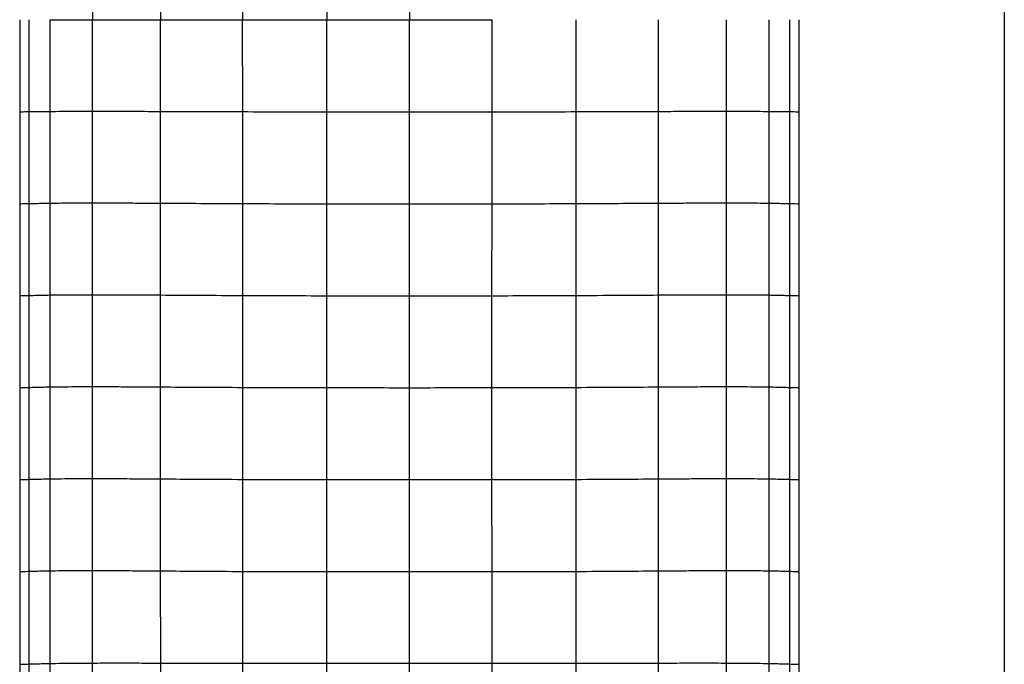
# Paper-space layout '_Top' of a CAD drawing. Header units: millimetres. Extents: x -905 to 905, y -152 to 619.
# Tile 2 of 16: x -905 to -639, y 48 to 222. Entities that reach past the tile are written whole.
import ezdxf

# ---------------------------------------------------------------- set-up
doc = ezdxf.new("R2010")
doc.units = ezdxf.units.MM

psp = doc.layouts.new('_Top')

# ---------------------------------------------------------------- linework, layer by layer
at = {"color": 7, "linetype": 'Continuous', "lineweight": 25}
for p, q in [((-884.92, 246.64), (-884.92, 221.96)), ((-866.58, 246.68), (-866.58, 221.96)), ((-844.42, 246.75), (-844.43, 221.96)), ((-821.76, 246.8), (-821.77, 221.96)), ((-799.46, 246.82), (-799.46, 221.96)), ((-904.56, 221.96), (-904.56, 197.14)), ((-904.47, 197.14), (-904.47, 221.96)), ((-896.35, 197.23), (-896.35, 221.96)), ((-884.92, 197.27), (-884.92, 221.96)), ((-866.58, 197.23), (-866.58, 221.96)), ((-844.42, 197.16), (-844.43, 221.96)), ((-821.76, 197.11), (-821.77, 221.96)), ((-799.46, 197.1), (-799.46, 221.96)), ((-777.16, 197.11), (-777.15, 221.96)), ((-754.5, 197.16), (-754.49, 221.96)), ((-732.33, 221.96), (-732.34, 197.23)), ((-714, 221.96), (-714, 197.27)), ((-702.57, 221.96), (-702.57, 197.23)), ((-694.45, 221.96), (-694.45, 197.14)), ((-694.36, 197.14), (-694.36, 221.96)), ((-904.56, 197.14), (-904.56, 172.32)), ((-904.51, 197.14), (-904.47, 197.14)), ((-904.47, 172.33), (-904.47, 197.14)), ((-896.35, 172.49), (-896.35, 197.23)), ((-884.92, 172.56), (-884.92, 197.27)), ((-866.58, 172.49), (-866.58, 197.23)), ((-844.4, 172.37), (-844.42, 197.16)), ((-821.74, 172.31), (-821.76, 197.11)), ((-799.46, 172.29), (-799.46, 197.1)), ((-777.18, 172.31), (-777.16, 197.11)), ((-754.51, 172.37), (-754.5, 197.16)), ((-732.34, 197.23), (-732.34, 172.49)), ((-714, 197.27), (-714, 172.56)), ((-702.57, 197.23), (-702.57, 172.49)), ((-694.45, 197.14), (-694.49, 197.14)), ((-694.45, 197.14), (-694.45, 172.33)), ((-694.36, 172.32), (-694.36, 197.14)), ((-904.56, 172.32), (-904.56, 147.52)), ((-904.51, 172.32), (-904.47, 172.33)), ((-904.47, 147.53), (-904.47, 172.33)), ((-896.35, 147.72), (-896.35, 172.49)), ((-884.92, 147.8), (-884.92, 172.56)), ((-866.58, 147.72), (-866.58, 172.49)), ((-844.4, 147.59), (-844.4, 172.37)), ((-821.73, 147.52), (-821.74, 172.31)), ((-799.46, 147.51), (-799.46, 172.29)), ((-777.19, 147.52), (-777.18, 172.31)), ((-754.52, 147.59), (-754.51, 172.37)), ((-732.34, 172.49), (-732.34, 147.72)), ((-702.57, 172.49), (-702.57, 147.72)), ((-696.94, 172.38), (-696.94, 147.59)), ((-694.45, 172.33), (-694.49, 172.33)), ((-694.45, 172.33), (-694.45, 147.53)), ((-694.36, 147.52), (-694.36, 172.32)), ((-904.56, 147.52), (-904.56, 122.73)), ((-904.51, 147.52), (-904.47, 147.53)), ((-904.47, 122.73), (-904.47, 147.53)), ((-896.35, 122.93), (-896.35, 147.72)), ((-884.92, 123.01), (-884.92, 147.8)), ((-866.58, 122.93), (-866.58, 147.72)), ((-844.4, 122.8), (-844.4, 147.59)), ((-821.73, 122.73), (-821.73, 147.52)), ((-799.46, 122.72), (-799.46, 147.51)), ((-777.19, 122.73), (-777.19, 147.52)), ((-754.52, 122.8), (-754.52, 147.59)), ((-732.34, 147.72), (-732.34, 122.93)), ((-714, 147.8), (-714, 123.01)), ((-702.57, 147.72), (-702.57, 122.93)), ((-694.45, 147.53), (-694.49, 147.52)), ((-694.45, 147.53), (-694.45, 122.73)), ((-694.36, 122.73), (-694.36, 147.52)), ((-904.56, 122.73), (-904.56, 97.94)), ((-904.51, 122.73), (-904.47, 122.73)), ((-904.47, 97.94), (-904.47, 122.73)), ((-896.35, 98.13), (-896.35, 122.93)), ((-884.92, 98.21), (-884.92, 123.01)), ((-866.58, 98.13), (-866.58, 122.93)), ((-844.4, 97.99), (-844.4, 122.8)), ((-821.73, 97.93), (-821.73, 122.73)), ((-799.46, 97.93), (-799.46, 122.72)), ((-777.19, 97.93), (-777.19, 122.73)), ((-754.52, 97.99), (-754.52, 122.8)), ((-732.34, 122.93), (-732.34, 98.13)), ((-714, 123.01), (-714, 98.21)), ((-702.57, 122.93), (-702.57, 98.13)), ((-694.45, 122.73), (-694.49, 122.73)), ((-694.45, 122.73), (-694.45, 97.94)), ((-694.36, 97.94), (-694.36, 122.73)), ((-904.56, 97.94), (-904.56, 73.14)), ((-904.51, 97.94), (-904.47, 97.94)), ((-904.47, 73.15), (-904.47, 97.94)), ((-896.35, 73.34), (-896.35, 98.13)), ((-884.91, 73.41), (-884.92, 98.21)), ((-866.56, 73.31), (-866.58, 98.13)), ((-844.4, 73.17), (-844.4, 97.99)), ((-821.74, 73.11), (-821.73, 97.93)), ((-799.46, 73.12), (-799.46, 97.93)), ((-777.17, 73.11), (-777.19, 97.93)), ((-754.52, 73.17), (-754.52, 97.99)), ((-732.34, 98.13), (-732.35, 73.31)), ((-714, 98.21), (-714.01, 73.41)), ((-702.57, 98.13), (-702.57, 73.34)), ((-694.45, 97.94), (-694.49, 97.94)), ((-694.45, 97.94), (-694.45, 73.15)), ((-694.36, 73.14), (-694.36, 97.94)), ((-904.56, 73.14), (-904.56, 48.11)), ((-904.51, 73.14), (-904.47, 73.15)), ((-904.47, 48.12), (-904.47, 73.15)), ((-896.35, 48.35), (-896.35, 73.34)), ((-884.89, 48.46), (-884.91, 73.41)), ((-866.54, 48.45), (-866.56, 73.31)), ((-844.4, 48.4), (-844.4, 73.17)), ((-821.77, 48.39), (-821.74, 73.11)), ((-799.46, 48.4), (-799.46, 73.12)), ((-777.15, 48.39), (-777.17, 73.11)), ((-754.52, 48.4), (-754.52, 73.17)), ((-732.35, 73.31), (-732.38, 48.45)), ((-714.01, 73.41), (-714.03, 48.46)), ((-702.57, 73.34), (-702.57, 48.35)), ((-694.45, 73.15), (-694.49, 73.14)), ((-694.45, 73.15), (-694.45, 48.12)), ((-694.36, 48.11), (-694.36, 73.14)), ((-904.51, 48.12), (-904.47, 48.12)), ((-904.47, 21.7), (-904.47, 48.12)), ((-896.33, 22.19), (-896.35, 48.35)), ((-884.85, 22.67), (-884.89, 48.46)), ((-866.5, 23.39), (-866.54, 48.45)), ((-844.39, 24.03), (-844.4, 48.4)), ((-821.78, 24.31), (-821.77, 48.39)), ((-799.46, 24.36), (-799.46, 48.4)), ((-777.13, 24.31), (-777.15, 48.39)), ((-754.53, 24.03), (-754.52, 48.4)), ((-732.38, 48.45), (-732.42, 23.39)), ((-714.03, 48.46), (-714.07, 22.67)), ((-702.57, 48.35), (-702.58, 22.19)), ((-694.45, 48.12), (-694.49, 48.12)), ((-694.45, 48.12), (-694.45, 21.7)), ((-694.36, 21.67), (-694.36, 48.11))]:
    psp.add_line(p, q, dxfattribs=at)
at = {"color": 7, "linetype": 'Continuous', "lineweight": 25, "flags": 128}
for points in [[(-901.97, 197.17), (-901.97, 202.17), (-901.97, 212.06), (-901.97, 215.69), (-901.97, 221.96)], [(-696.94, 221.96), (-696.94, 215.34), (-696.94, 208.73), (-696.94, 197.17)], [(-901.97, 172.38), (-901.97, 179), (-901.97, 185.61), (-901.97, 197.17)], [(-696.94, 197.17), (-696.94, 190.55), (-696.94, 183.94), (-696.94, 172.38)], [(-901.97, 147.59), (-901.97, 152.59), (-901.97, 162.48), (-901.97, 166.12), (-901.97, 172.38)], [(-714, 172.56), (-714, 162.73), (-714, 155.26), (-714, 150.2), (-714, 147.8)], [(-901.97, 122.8), (-901.97, 129.41), (-901.97, 136.03), (-901.97, 147.59)], [(-696.94, 147.59), (-696.94, 140.97), (-696.94, 134.36), (-696.94, 122.8)], [(-901.97, 98), (-901.97, 103.17), (-901.97, 112.98), (-901.97, 114.52), (-901.97, 120.66), (-901.97, 122.8)], [(-696.94, 122.8), (-696.94, 116.18), (-696.94, 109.56), (-696.94, 98)], [(-901.97, 73.21), (-901.97, 76.96), (-901.97, 84.47), (-901.97, 91.24), (-901.97, 98)], [(-696.94, 98), (-696.94, 91.39), (-696.94, 84.77), (-696.94, 73.21)]]:
    psp.add_lwpolyline(points, dxfattribs=at)
at = {"color": 7, "linetype": 'Continuous', "lineweight": 25}
for points, knots in [([(-639.13, 395.71), (-639.13, 393.07), (-639.12, 390.74), (-639.1, 385.48), (-639.09, 382.55), (-639.08, 376.83), (-639.08, 374.71), (-639.08, 369.88), (-639.07, 367.18), (-639.07, 358.48), (-639.06, 351.85), (-639.05, 341.54), (-639.05, 338.04), (-639.05, 332.8), (-639.05, 330.18), (-639.04, 327.38), (-639.04, 326.2), (-639.04, 325.87), (-639.04, 325.76), (-639.04, 325.76), (-639.04, 325.76), (-639.04, 325.74), (-639.04, 325.7), (-639.04, 325.6), (-639.04, 325.41), (-639.04, 324.4), (-639.04, 323.44), (-639.03, 309.07), (-639.03, 296.54), (-639.03, 281.66), (-639.03, 279.99), (-639.03, 276.63), (-639.03, 274.94), (-639.03, 269.81), (-639.03, 266.33), (-639.03, 255.78), (-639.03, 248.57), (-639.03, 237.66), (-639.03, 234), (-639.03, 226.68), (-639.03, 223.02), (-639.03, 212.05), (-639.03, 197.44), (-639.03, 182.87), (-639.03, 168.31), (-639.03, 161.04), (-639.03, 146.5), (-639.03, 135.6), (-639.03, 124.68), (-639.03, 117.39), (-639.03, 113.74), (-639.03, 95.54), (-639.04, 81.22), (-639.04, 67.47), (-639.04, 65.97), (-639.04, 63.05), (-639.04, 61.63), (-639.04, 57.42), (-639.04, 54.72), (-639.05, 46.77), (-639.05, 41.66), (-639.05, 33.62), (-639.06, 30.88), (-639.06, 26.6), (-639.06, 25.14), (-639.06, 22.16), (-639.06, 20.64), (-639.07, 12.9), (-639.07, 6.26), (-639.08, -7.53), (-639.08, -14.68), (-639.09, -29.14), (-639.09, -36.45), (-639.1, -50.74), (-639.11, -57.72), (-639.12, -67.6), (-639.12, -70.79), (-639.12, -76.91), (-639.13, -79.84), (-639.14, -93.86), (-639.16, -103.04), (-639.17, -110.44)], [0, 0, 0, 0, 0.0625, 0.0625, 0.125, 0.125, 0.15625, 0.15625, 0.1875, 0.1875, 0.25, 0.25, 0.28125, 0.28125, 0.296875, 0.304688, 0.306641, 0.307617, 0.307648, 0.307648, 0.307678, 0.307678, 0.307739, 0.307861, 0.308105, 0.308594, 0.3125, 0.3125, 0.375, 0.375, 0.382813, 0.382813, 0.390625, 0.390625, 0.40625, 0.40625, 0.4375, 0.4375, 0.453125, 0.453125, 0.46875, 0.46875, 0.5, 0.53125, 0.53125, 0.5625, 0.5625, 0.59375, 0.609375, 0.609375, 0.625, 0.625, 0.6875, 0.6875, 0.695313, 0.695313, 0.703125, 0.703125, 0.71875, 0.71875, 0.75, 0.75, 0.765625, 0.765625, 0.773438, 0.773438, 0.78125, 0.78125, 0.8125, 0.8125, 0.84375, 0.84375, 0.875, 0.875, 0.90625, 0.90625, 0.921875, 0.921875, 0.9375, 0.9375, 1, 1, 1, 1]), ([(-896.35, 221.96), (-895.64, 221.96), (-894.16, 221.96), (-891.52, 221.96), (-888.45, 221.96), (-886.12, 221.96), (-884.92, 221.96)], [0, 0, 0, 0, 0.228589, 0.470064, 0.726387, 1, 1, 1, 1]), ([(-884.92, 221.96), (-883.12, 221.96), (-879.4, 221.96), (-873.23, 221.96), (-868.84, 221.96), (-866.58, 221.96)], [0, 0, 0, 0, 0.313494, 0.648047, 1, 1, 1, 1]), ([(-866.58, 221.96), (-863, 221.96), (-855.77, 221.96), (-848.23, 221.96), (-844.43, 221.96)], [0, 0, 0, 0, 0.4960167, 1, 1, 1, 1]), ([(-844.43, 221.96), (-840.65, 221.96), (-833.17, 221.96), (-825.54, 221.96), (-821.77, 221.96)], [0, 0, 0, 0, 0.50489, 1, 1, 1, 1]), ([(-821.77, 221.96), (-818.04, 221.96), (-810.61, 221.96), (-803.17, 221.96), (-799.46, 221.96)], [0, 0, 0, 0, 0.50236, 1, 1, 1, 1]), ([(-799.46, 221.96), (-795.75, 221.96), (-788.3, 221.96), (-780.88, 221.96), (-777.15, 221.96)], [0, 0, 0, 0, 0.4976385, 1, 1, 1, 1]), ([(-904.47, 197.14), (-904.23, 197.14), (-903.76, 197.15), (-902.57, 197.16), (-901.97, 197.17)], [0, 0, 0, 0, 0.499289, 1, 1, 1, 1]), ([(-901.97, 197.17), (-901.52, 197.18), (-900.58, 197.19), (-898.76, 197.21), (-897.17, 197.23), (-896.35, 197.23)], [0, 0, 0, 0, 0.312174, 0.64501, 1, 1, 1, 1]), ([(-896.35, 197.23), (-895.37, 197.24), (-893.34, 197.25), (-889.51, 197.27), (-886.49, 197.27), (-884.92, 197.27)], [0, 0, 0, 0, 0.307565, 0.639152, 1, 1, 1, 1]), ([(-884.92, 197.27), (-883.12, 197.27), (-879.4, 197.27), (-873.23, 197.25), (-868.84, 197.24), (-866.58, 197.23)], [0, 0, 0, 0, 0.31349, 0.648044, 1, 1, 1, 1]), ([(-866.58, 197.23), (-863, 197.22), (-855.77, 197.2), (-848.22, 197.17), (-844.42, 197.16)], [0, 0, 0, 0, 0.4960182, 1, 1, 1, 1]), ([(-844.42, 197.16), (-840.64, 197.15), (-833.15, 197.13), (-825.53, 197.12), (-821.76, 197.11)], [0, 0, 0, 0, 0.50493, 1, 1, 1, 1]), ([(-821.76, 197.11), (-818.03, 197.11), (-810.61, 197.1), (-803.16, 197.1), (-799.46, 197.1)], [0, 0, 0, 0, 0.502408, 1, 1, 1, 1]), ([(-799.46, 197.1), (-795.76, 197.1), (-788.31, 197.1), (-780.89, 197.11), (-777.16, 197.11)], [0, 0, 0, 0, 0.497587, 1, 1, 1, 1]), ([(-777.16, 197.11), (-773.38, 197.12), (-765.76, 197.13), (-758.28, 197.15), (-754.5, 197.16)], [0, 0, 0, 0, 0.495065, 1, 1, 1, 1]), ([(-754.5, 197.16), (-750.7, 197.17), (-743.15, 197.2), (-735.92, 197.22), (-732.34, 197.23)], [0, 0, 0, 0, 0.503981, 1, 1, 1, 1]), ([(-732.34, 197.23), (-730.08, 197.24), (-725.69, 197.25), (-719.52, 197.27), (-715.8, 197.27), (-714, 197.27)], [0, 0, 0, 0, 0.351951, 0.686512, 1, 1, 1, 1]), ([(-714, 197.27), (-712.43, 197.27), (-709.41, 197.27), (-705.57, 197.25), (-703.54, 197.24), (-702.57, 197.23)], [0, 0, 0, 0, 0.360844, 0.692439, 1, 1, 1, 1]), ([(-702.57, 197.23), (-701.74, 197.23), (-700.15, 197.21), (-698.34, 197.19), (-697.4, 197.18), (-696.94, 197.17)], [0, 0, 0, 0, 0.354992, 0.687833, 1, 1, 1, 1]), ([(-696.94, 197.17), (-696.35, 197.16), (-695.16, 197.15), (-694.69, 197.14), (-694.45, 197.14)], [0, 0, 0, 0, 0.500692, 1, 1, 1, 1]), ([(-904.47, 172.33), (-904.23, 172.33), (-903.76, 172.34), (-902.57, 172.37), (-901.97, 172.38)], [0, 0, 0, 0, 0.4992884, 1, 1, 1, 1]), ([(-901.97, 172.38), (-901.52, 172.39), (-900.58, 172.41), (-898.76, 172.45), (-897.17, 172.48), (-896.35, 172.49)], [0, 0, 0, 0, 0.312174, 0.64501, 1, 1, 1, 1]), ([(-896.35, 172.49), (-895.37, 172.5), (-893.34, 172.53), (-889.51, 172.55), (-886.49, 172.55), (-884.92, 172.56)], [0, 0, 0, 0, 0.307568, 0.639157, 1, 1, 1, 1]), ([(-884.92, 172.56), (-883.12, 172.55), (-879.4, 172.55), (-873.23, 172.52), (-868.83, 172.5), (-866.58, 172.49)], [0, 0, 0, 0, 0.313488, 0.648057, 1, 1, 1, 1]), ([(-866.58, 172.49), (-862.99, 172.47), (-855.76, 172.43), (-848.21, 172.39), (-844.4, 172.37)], [0, 0, 0, 0, 0.496025, 1, 1, 1, 1]), ([(-844.4, 172.37), (-840.62, 172.36), (-833.14, 172.33), (-825.51, 172.31), (-821.74, 172.31)], [0, 0, 0, 0, 0.505009, 1, 1, 1, 1]), ([(-821.74, 172.31), (-818.01, 172.3), (-810.59, 172.29), (-803.16, 172.29), (-799.46, 172.29)], [0, 0, 0, 0, 0.502511, 1, 1, 1, 1]), ([(-799.46, 172.29), (-795.76, 172.29), (-788.32, 172.29), (-780.9, 172.3), (-777.18, 172.31)], [0, 0, 0, 0, 0.497486, 1, 1, 1, 1]), ([(-777.18, 172.31), (-773.4, 172.31), (-765.78, 172.33), (-758.29, 172.36), (-754.51, 172.37)], [0, 0, 0, 0, 0.494983, 1, 1, 1, 1]), ([(-754.51, 172.37), (-750.71, 172.39), (-743.16, 172.43), (-735.93, 172.47), (-732.34, 172.49)], [0, 0, 0, 0, 0.503974, 1, 1, 1, 1]), ([(-732.34, 172.49), (-730.08, 172.5), (-725.69, 172.52), (-719.52, 172.55), (-715.8, 172.55), (-714, 172.56)], [0, 0, 0, 0, 0.3519394, 0.6865137, 1, 1, 1, 1]), ([(-714, 172.56), (-712.43, 172.55), (-709.41, 172.55), (-705.57, 172.53), (-703.54, 172.5), (-702.57, 172.49)], [0, 0, 0, 0, 0.360847, 0.692441, 1, 1, 1, 1]), ([(-702.57, 172.49), (-701.74, 172.48), (-700.15, 172.45), (-698.34, 172.41), (-697.4, 172.39), (-696.94, 172.38)], [0, 0, 0, 0, 0.355004, 0.687824, 1, 1, 1, 1]), ([(-696.94, 172.38), (-696.35, 172.37), (-695.16, 172.34), (-694.69, 172.33), (-694.45, 172.33)], [0, 0, 0, 0, 0.500695, 1, 1, 1, 1]), ([(-904.47, 147.53), (-904.23, 147.53), (-903.76, 147.54), (-902.57, 147.57), (-901.97, 147.59)], [0, 0, 0, 0, 0.4992863, 1, 1, 1, 1]), ([(-901.97, 147.59), (-901.52, 147.6), (-900.58, 147.63), (-898.76, 147.67), (-897.17, 147.7), (-896.35, 147.72)], [0, 0, 0, 0, 0.312174, 0.64501, 1, 1, 1, 1]), ([(-896.35, 147.72), (-895.37, 147.73), (-893.34, 147.76), (-889.51, 147.79), (-886.49, 147.79), (-884.92, 147.8)], [0, 0, 0, 0, 0.307568, 0.639156, 1, 1, 1, 1]), ([(-884.92, 147.8), (-883.12, 147.79), (-879.4, 147.79), (-873.23, 147.76), (-868.83, 147.73), (-866.58, 147.72)], [0, 0, 0, 0, 0.3134838, 0.6480465, 1, 1, 1, 1]), ([(-866.58, 147.72), (-862.99, 147.69), (-855.76, 147.65), (-848.2, 147.61), (-844.4, 147.59)], [0, 0, 0, 0, 0.496025, 1, 1, 1, 1]), ([(-844.4, 147.59), (-840.62, 147.57), (-833.13, 147.54), (-825.5, 147.53), (-821.73, 147.52)], [0, 0, 0, 0, 0.505047, 1, 1, 1, 1]), ([(-821.73, 147.52), (-818, 147.52), (-810.59, 147.51), (-803.16, 147.51), (-799.46, 147.51)], [0, 0, 0, 0, 0.502555, 1, 1, 1, 1]), ([(-799.46, 147.51), (-795.76, 147.51), (-788.33, 147.51), (-780.91, 147.52), (-777.19, 147.52)], [0, 0, 0, 0, 0.497445, 1, 1, 1, 1]), ([(-777.19, 147.52), (-773.41, 147.53), (-765.79, 147.54), (-758.3, 147.57), (-754.52, 147.59)], [0, 0, 0, 0, 0.4949508, 1, 1, 1, 1]), ([(-754.52, 147.59), (-750.71, 147.61), (-743.16, 147.65), (-735.93, 147.69), (-732.34, 147.72)], [0, 0, 0, 0, 0.5039768, 1, 1, 1, 1]), ([(-732.34, 147.72), (-730.09, 147.73), (-725.69, 147.76), (-719.52, 147.79), (-715.8, 147.79), (-714, 147.8)], [0, 0, 0, 0, 0.351945, 0.686517, 1, 1, 1, 1]), ([(-714, 147.8), (-712.43, 147.79), (-709.41, 147.79), (-705.57, 147.76), (-703.54, 147.73), (-702.57, 147.72)], [0, 0, 0, 0, 0.360841, 0.692436, 1, 1, 1, 1]), ([(-702.57, 147.72), (-701.74, 147.7), (-700.15, 147.67), (-698.34, 147.63), (-697.4, 147.6), (-696.94, 147.59)], [0, 0, 0, 0, 0.354992, 0.687833, 1, 1, 1, 1]), ([(-696.94, 147.59), (-696.35, 147.57), (-695.16, 147.54), (-694.69, 147.53), (-694.45, 147.53)], [0, 0, 0, 0, 0.5006949, 1, 1, 1, 1]), ([(-904.47, 122.73), (-904.23, 122.74), (-903.76, 122.75), (-902.57, 122.78), (-901.97, 122.8)], [0, 0, 0, 0, 0.499287, 1, 1, 1, 1]), ([(-901.97, 122.8), (-901.52, 122.81), (-900.58, 122.84), (-898.76, 122.88), (-897.17, 122.91), (-896.35, 122.93)], [0, 0, 0, 0, 0.312174, 0.64501, 1, 1, 1, 1]), ([(-896.35, 122.93), (-895.37, 122.94), (-893.34, 122.97), (-889.51, 123), (-886.49, 123.01), (-884.92, 123.01)], [0, 0, 0, 0, 0.30757, 0.639159, 1, 1, 1, 1]), ([(-884.92, 123.01), (-883.12, 123.01), (-879.4, 123), (-873.23, 122.97), (-868.83, 122.94), (-866.58, 122.93)], [0, 0, 0, 0, 0.313487, 0.648052, 1, 1, 1, 1]), ([(-866.58, 122.93), (-862.99, 122.9), (-855.76, 122.86), (-848.2, 122.82), (-844.4, 122.8)], [0, 0, 0, 0, 0.496029, 1, 1, 1, 1]), ([(-844.4, 122.8), (-840.61, 122.78), (-833.12, 122.75), (-825.5, 122.74), (-821.73, 122.73)], [0, 0, 0, 0, 0.50505, 1, 1, 1, 1]), ([(-821.73, 122.73), (-818, 122.73), (-810.59, 122.72), (-803.16, 122.72), (-799.46, 122.72)], [0, 0, 0, 0, 0.502561, 1, 1, 1, 1]), ([(-799.46, 122.72), (-795.76, 122.72), (-788.33, 122.72), (-780.91, 122.73), (-777.19, 122.73)], [0, 0, 0, 0, 0.4974372, 1, 1, 1, 1]), ([(-777.19, 122.73), (-773.41, 122.74), (-765.79, 122.75), (-758.3, 122.78), (-754.52, 122.8)], [0, 0, 0, 0, 0.4949459, 1, 1, 1, 1]), ([(-754.52, 122.8), (-750.71, 122.82), (-743.16, 122.86), (-735.93, 122.9), (-732.34, 122.93)], [0, 0, 0, 0, 0.503973, 1, 1, 1, 1]), ([(-732.34, 122.93), (-730.09, 122.94), (-725.69, 122.97), (-719.52, 123), (-715.8, 123.01), (-714, 123.01)], [0, 0, 0, 0, 0.35195, 0.68652, 1, 1, 1, 1]), ([(-714, 123.01), (-712.43, 123.01), (-709.41, 123), (-705.57, 122.97), (-703.54, 122.94), (-702.57, 122.93)], [0, 0, 0, 0, 0.360846, 0.69244, 1, 1, 1, 1]), ([(-702.57, 122.93), (-701.74, 122.91), (-700.15, 122.88), (-698.34, 122.84), (-697.4, 122.81), (-696.94, 122.8)], [0, 0, 0, 0, 0.355003, 0.687824, 1, 1, 1, 1]), ([(-696.94, 122.8), (-696.35, 122.78), (-695.16, 122.75), (-694.69, 122.74), (-694.45, 122.73)], [0, 0, 0, 0, 0.5006966, 1, 1, 1, 1]), ([(-904.47, 97.94), (-904.23, 97.95), (-903.76, 97.96), (-902.57, 97.99), (-901.97, 98)], [0, 0, 0, 0, 0.499287, 1, 1, 1, 1]), ([(-901.97, 98), (-901.52, 98.02), (-900.58, 98.04), (-898.76, 98.09), (-897.17, 98.12), (-896.35, 98.13)], [0, 0, 0, 0, 0.312183, 0.64503, 1, 1, 1, 1]), ([(-896.35, 98.13), (-895.37, 98.15), (-893.34, 98.18), (-889.51, 98.21), (-886.49, 98.21), (-884.92, 98.21)], [0, 0, 0, 0, 0.307577, 0.639169, 1, 1, 1, 1]), ([(-884.92, 98.21), (-883.12, 98.21), (-879.4, 98.2), (-873.23, 98.17), (-868.83, 98.14), (-866.58, 98.13)], [0, 0, 0, 0, 0.31349, 0.648054, 1, 1, 1, 1]), ([(-866.58, 98.13), (-862.99, 98.1), (-855.75, 98.05), (-848.2, 98.01), (-844.4, 97.99)], [0, 0, 0, 0, 0.496019, 1, 1, 1, 1]), ([(-844.4, 97.99), (-840.61, 97.98), (-833.13, 97.95), (-825.5, 97.94), (-821.73, 97.93)], [0, 0, 0, 0, 0.5050336, 1, 1, 1, 1]), ([(-821.73, 97.93), (-818.01, 97.93), (-810.59, 97.92), (-803.16, 97.93), (-799.46, 97.93)], [0, 0, 0, 0, 0.502546, 1, 1, 1, 1]), ([(-799.46, 97.93), (-795.76, 97.93), (-788.33, 97.92), (-780.91, 97.93), (-777.19, 97.93)], [0, 0, 0, 0, 0.4974491, 1, 1, 1, 1]), ([(-777.19, 97.93), (-773.41, 97.94), (-765.79, 97.95), (-758.3, 97.98), (-754.52, 97.99)], [0, 0, 0, 0, 0.494964, 1, 1, 1, 1]), ([(-754.52, 97.99), (-750.71, 98.01), (-743.16, 98.05), (-735.93, 98.1), (-732.34, 98.13)], [0, 0, 0, 0, 0.503985, 1, 1, 1, 1]), ([(-732.34, 98.13), (-730.09, 98.14), (-725.69, 98.17), (-719.52, 98.2), (-715.8, 98.21), (-714, 98.21)], [0, 0, 0, 0, 0.351944, 0.686516, 1, 1, 1, 1]), ([(-714, 98.21), (-712.43, 98.21), (-709.41, 98.21), (-705.57, 98.18), (-703.54, 98.15), (-702.57, 98.13)], [0, 0, 0, 0, 0.360825, 0.692429, 1, 1, 1, 1]), ([(-702.57, 98.13), (-701.74, 98.12), (-700.15, 98.09), (-698.34, 98.04), (-697.4, 98.02), (-696.94, 98)], [0, 0, 0, 0, 0.3549806, 0.6878266, 1, 1, 1, 1]), ([(-696.94, 98), (-696.35, 97.99), (-695.16, 97.96), (-694.69, 97.95), (-694.45, 97.94)], [0, 0, 0, 0, 0.500695, 1, 1, 1, 1]), ([(-904.47, 73.15), (-904.23, 73.15), (-903.76, 73.16), (-902.57, 73.19), (-901.97, 73.21)], [0, 0, 0, 0, 0.4992874, 1, 1, 1, 1]), ([(-901.97, 73.21), (-901.52, 73.22), (-900.58, 73.25), (-898.76, 73.3), (-897.17, 73.33), (-896.35, 73.34)], [0, 0, 0, 0, 0.312209, 0.645073, 1, 1, 1, 1]), ([(-901.97, 48.2), (-901.97, 50.41), (-901.97, 53.72), (-901.97, 58.13), (-901.97, 61.44), (-901.97, 64.75), (-901.97, 68.67), (-901.97, 71.49), (-901.97, 73.21)], [0, 0, 0, 0, 0.264626, 0.396939, 0.529252, 0.661565, 0.793878, 1, 1, 1, 1]), ([(-896.35, 73.34), (-895.37, 73.36), (-893.34, 73.38), (-889.51, 73.41), (-886.48, 73.41), (-884.91, 73.41)], [0, 0, 0, 0, 0.307657, 0.639253, 1, 1, 1, 1]), ([(-884.91, 73.41), (-883.11, 73.41), (-879.39, 73.4), (-873.22, 73.36), (-868.82, 73.33), (-866.56, 73.31)], [0, 0, 0, 0, 0.313523, 0.648073, 1, 1, 1, 1]), ([(-866.56, 73.31), (-862.98, 73.29), (-855.74, 73.23), (-848.2, 73.19), (-844.4, 73.17)], [0, 0, 0, 0, 0.495961, 1, 1, 1, 1]), ([(-844.4, 73.17), (-840.62, 73.15), (-833.13, 73.12), (-825.51, 73.12), (-821.74, 73.11)], [0, 0, 0, 0, 0.504904, 1, 1, 1, 1]), ([(-821.74, 73.11), (-818.02, 73.11), (-810.6, 73.11), (-803.16, 73.12), (-799.46, 73.12)], [0, 0, 0, 0, 0.502442, 1, 1, 1, 1]), ([(-799.46, 73.12), (-795.76, 73.12), (-788.32, 73.11), (-780.9, 73.11), (-777.17, 73.11)], [0, 0, 0, 0, 0.497556, 1, 1, 1, 1]), ([(-777.17, 73.11), (-773.4, 73.12), (-765.79, 73.12), (-758.3, 73.15), (-754.52, 73.17)], [0, 0, 0, 0, 0.495092, 1, 1, 1, 1]), ([(-754.52, 73.17), (-750.72, 73.19), (-743.17, 73.23), (-735.94, 73.29), (-732.35, 73.31)], [0, 0, 0, 0, 0.504041, 1, 1, 1, 1]), ([(-732.35, 73.31), (-730.1, 73.33), (-725.7, 73.36), (-719.53, 73.4), (-715.81, 73.41), (-714.01, 73.41)], [0, 0, 0, 0, 0.351926, 0.686481, 1, 1, 1, 1]), ([(-714.01, 73.41), (-712.43, 73.41), (-709.41, 73.41), (-705.58, 73.38), (-703.55, 73.36), (-702.57, 73.34)], [0, 0, 0, 0, 0.360746, 0.692356, 1, 1, 1, 1]), ([(-702.57, 73.34), (-701.75, 73.33), (-700.15, 73.3), (-698.34, 73.25), (-697.4, 73.22), (-696.94, 73.21)], [0, 0, 0, 0, 0.35494, 0.687787, 1, 1, 1, 1]), ([(-696.94, 73.21), (-696.94, 70.48), (-696.94, 66.07), (-696.94, 59.71), (-696.94, 54.88), (-696.94, 50.95), (-696.94, 48.98), (-696.94, 48.2)], [0, 0, 0, 0, 0.327135, 0.529305, 0.762779, 0.907095, 1, 1, 1, 1]), ([(-696.94, 73.21), (-696.35, 73.19), (-695.16, 73.16), (-694.69, 73.15), (-694.45, 73.15)], [0, 0, 0, 0, 0.500696, 1, 1, 1, 1]), ([(-904.47, 48.12), (-904.23, 48.13), (-903.76, 48.15), (-902.57, 48.18), (-901.97, 48.2)], [0, 0, 0, 0, 0.499335, 1, 1, 1, 1]), ([(-901.97, 48.2), (-901.52, 48.22), (-900.58, 48.25), (-898.76, 48.3), (-897.17, 48.33), (-896.35, 48.35)], [0, 0, 0, 0, 0.312275, 0.645171, 1, 1, 1, 1]), ([(-901.97, 21.9), (-901.97, 26.29), (-901.97, 31.77), (-901.97, 38.34), (-901.97, 42.72), (-901.97, 46.01), (-901.97, 48.2)], [0, 0, 0, 0, 0.5, 0.625, 0.75, 1, 1, 1, 1]), ([(-896.35, 48.35), (-895.37, 48.37), (-893.33, 48.4), (-889.49, 48.44), (-886.46, 48.46), (-884.89, 48.46)], [0, 0, 0, 0, 0.307808, 0.639401, 1, 1, 1, 1]), ([(-884.89, 48.46), (-883.08, 48.47), (-879.36, 48.48), (-873.18, 48.47), (-868.79, 48.46), (-866.54, 48.45)], [0, 0, 0, 0, 0.313585, 0.648065, 1, 1, 1, 1]), ([(-866.54, 48.45), (-862.95, 48.44), (-855.72, 48.42), (-848.19, 48.41), (-844.4, 48.4)], [0, 0, 0, 0, 0.495821, 1, 1, 1, 1]), ([(-844.4, 48.4), (-840.62, 48.39), (-833.14, 48.38), (-825.54, 48.39), (-821.77, 48.39)], [0, 0, 0, 0, 0.50462, 1, 1, 1, 1]), ([(-821.77, 48.39), (-818.04, 48.39), (-810.61, 48.4), (-803.17, 48.4), (-799.46, 48.4)], [0, 0, 0, 0, 0.502221, 1, 1, 1, 1]), ([(-799.46, 48.4), (-795.75, 48.4), (-788.31, 48.4), (-780.88, 48.39), (-777.15, 48.39)], [0, 0, 0, 0, 0.497777, 1, 1, 1, 1]), ([(-777.15, 48.39), (-773.38, 48.39), (-765.77, 48.38), (-758.3, 48.39), (-754.52, 48.4)], [0, 0, 0, 0, 0.4953796, 1, 1, 1, 1]), ([(-754.52, 48.4), (-750.73, 48.41), (-743.2, 48.42), (-735.97, 48.44), (-732.38, 48.45)], [0, 0, 0, 0, 0.50418, 1, 1, 1, 1]), ([(-732.38, 48.45), (-730.13, 48.46), (-725.73, 48.47), (-719.56, 48.48), (-715.83, 48.47), (-714.03, 48.46)], [0, 0, 0, 0, 0.3519284, 0.686418, 1, 1, 1, 1]), ([(-714.03, 48.46), (-712.45, 48.46), (-709.42, 48.44), (-705.58, 48.4), (-703.55, 48.37), (-702.57, 48.35)], [0, 0, 0, 0, 0.360599, 0.692198, 1, 1, 1, 1]), ([(-702.57, 48.35), (-701.75, 48.33), (-700.15, 48.3), (-698.34, 48.25), (-697.4, 48.22), (-696.94, 48.2)], [0, 0, 0, 0, 0.354839, 0.687733, 1, 1, 1, 1]), ([(-696.94, 48.2), (-696.94, 46), (-696.94, 42.69), (-696.94, 38.28), (-696.94, 34.97), (-696.94, 31.66), (-696.95, 27.3), (-696.95, 24.05), (-696.95, 21.9)], [0, 0, 0, 0, 0.251629, 0.377444, 0.503259, 0.629073, 0.754888, 1, 1, 1, 1]), ([(-696.94, 48.2), (-696.35, 48.18), (-695.16, 48.15), (-694.69, 48.13), (-694.45, 48.12)], [0, 0, 0, 0, 0.5006495, 1, 1, 1, 1])]:
    psp.add_open_spline(points, degree=3, knots=knots, dxfattribs=at)

doc.saveas('drawing.dxf')
